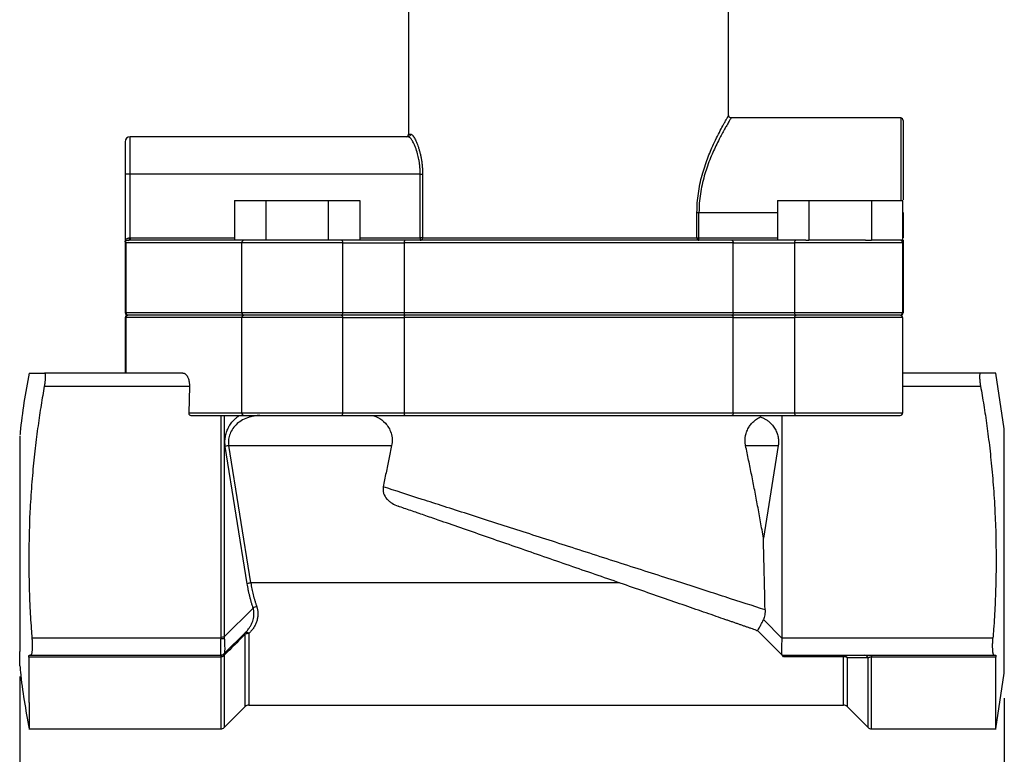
# Model space of a CAD drawing. Header units: inches. Extents: x 0.5 to 21.5, y 0.5 to 16.5.
# Tile 4 of 10: x 11.8 to 15.7, y 4.6 to 7.5. Entities that reach past the tile are written whole.
import ezdxf

# ---------------------------------------------------------------- set-up
doc = ezdxf.new("R2010")
doc.units = ezdxf.units.IN
doc.header["$LTSCALE"] = 2
doc.header["$MEASUREMENT"] = 0
doc.linetypes.add('SLD-Solid', pattern=[0])
doc.layers.add('DIMENSIONS', color=140, linetype='SLD-Solid', lineweight=25)
doc.styles.add('SLDTEXTSTYLE0', font='TXT', dxfattribs={"width": 0.7})
doc.dimstyles.new('SLDDIMSTYLE1', dxfattribs={"dimtxt": 0.169922, "dimasz": 0.26, "dimexe": 0, "dimexo": 0.0625, "dimgap": 0.04248, "dimtad": 0, "dimtih": 1, "dimtoh": 1, "dimrnd": 1e-09, "dimzin": 12, "dimdsep": 46, "dimtxsty": 'SLDTEXTSTYLE0', "dimsah": 1, "dimcen": 0.09, "dimadec": 0, "dimazin": 3, "dimtfac": 1, "dimtofl": 0, "dimtmove": 0, "dimatfit": 3, "dimfxl": 0, "dimfrac": 2, "dimtolj": 1, "dimtzin": 12, "dimarcsym": 0})

# ---------------------------------------------------------------- blocks, each defined once
blk = doc.blocks.new('_D_5')
at = {"layer": 'DIMENSIONS'}
for p, q in [((11.7616, 4.9115), (11.7616, 3.4648)), ((15.7051, 4.8253), (15.7051, 3.4648)), ((11.7616, 3.7148), (13.3193, 3.7148)), ((13.5496, 3.7148), (13.4925, 3.7148)), ((13.4925, 3.7148), (13.4925, 3.4447)), ((14.1959, 3.7148), (14.2529, 3.7148)), ((14.2529, 3.7148), (14.2529, 3.4447)), ((15.7051, 3.7148), (14.4261, 3.7148)), ((13.4925, 3.4447), (13.5496, 3.4447)), ((14.2529, 3.4447), (14.1959, 3.4447))]:
    blk.add_line(p, q, dxfattribs=at)
for points in [[(11.7616, 3.7148), (12.0216, 3.6748), (12.0216, 3.7548)], [(15.7051, 3.7148), (15.4451, 3.7548), (15.4451, 3.6748)]]:
    blk.add_solid(points, dxfattribs=at)
at = {"layer": 'DIMENSIONS', "char_height": 0.16667, "attachment_point": 1, "style": 'SLDTEXTSTYLE0'}
for s, insert in [('3.94', (13.6202, 3.9676)), ('100.2', (13.5496, 3.6595))]:
    blk.add_mtext(s, dxfattribs=dict(at, insert=insert))

msp = doc.modelspace()

# ---------------------------------------------------------------- linework, layer by layer
for p, q in [((13.3191, 7.6022), (13.3191, 7.0842)), ((14.6011, 7.1592), (14.6011, 7.6022)), ((15.2901, 7.1492), (14.6111, 7.1492)), ((15.2901, 7.1492), (15.2901, 6.8192)), ((12.2041, 6.9242), (12.2041, 7.0742)), ((13.3178, 7.0742), (12.2041, 7.0742)), ((13.3191, 7.0842), (13.3277, 7.0842)), ((12.1841, 6.9242), (12.1841, 6.6668)), ((12.2041, 6.9242), (12.1841, 6.9242)), ((13.366, 6.9242), (12.2041, 6.9242)), ((12.2041, 6.6692), (12.2041, 6.9242)), ((13.366, 6.6692), (13.366, 6.9242)), ((13.366, 6.9242), (13.3751, 6.9242)), ((13.3751, 6.9242), (13.3751, 6.6692)), ((12.6215, 6.8192), (12.6215, 6.6592)), ((12.6215, 6.8192), (12.7471, 6.8192)), ((12.7471, 6.8192), (12.7471, 6.6592)), ((12.7471, 6.8192), (12.9982, 6.8192)), ((12.9982, 6.6592), (12.9982, 6.8192)), ((12.9982, 6.8192), (13.1238, 6.8192)), ((13.1238, 6.8192), (13.1238, 6.6592)), ((14.7965, 6.8192), (14.7965, 6.6592)), ((14.7965, 6.8192), (14.9221, 6.8192)), ((14.9221, 6.8192), (14.9221, 6.6592)), ((14.9221, 6.8192), (15.1732, 6.8192)), ((15.1732, 6.8192), (15.1732, 6.6592)), ((15.1732, 6.8192), (15.2988, 6.8192)), ((15.2988, 6.6592), (15.2988, 6.8192)), ((14.4741, 6.6692), (14.4741, 6.7702)), ((14.4741, 6.7702), (14.4821, 6.7702)), ((14.4821, 6.6692), (14.4821, 6.7702)), ((14.4821, 6.7702), (14.7965, 6.7702)), ((15.3001, 6.7702), (15.2988, 6.7702)), ((15.3001, 6.7702), (15.3001, 6.6691)), ((12.1844, 6.6655), (12.184, 6.6654)), ((12.2017, 6.6692), (12.2041, 6.6692)), ((12.2041, 6.6692), (12.2041, 6.6592)), ((12.2041, 6.6692), (12.6215, 6.6692)), ((13.1238, 6.6692), (13.366, 6.6692)), ((13.366, 6.6692), (13.366, 6.6592)), ((13.3751, 6.6692), (13.366, 6.6692)), ((13.3751, 6.6692), (14.4741, 6.6692)), ((14.4741, 6.6692), (14.4821, 6.6692)), ((14.4821, 6.6592), (14.4821, 6.6692)), ((14.4821, 6.6692), (14.7965, 6.6692)), ((15.2988, 6.6691), (15.3001, 6.6691)), ((12.1841, 6.6556), (12.1841, 6.3692)), ((12.6512, 6.6492), (12.1864, 6.6492)), ((12.1864, 6.6492), (12.1864, 6.3692)), ((12.197, 6.659), (12.2007, 6.6594)), ((12.66, 6.6592), (12.2005, 6.6592)), ((12.6512, 6.3692), (12.6512, 6.6492)), ((13.056, 6.6492), (12.6512, 6.6492)), ((12.7471, 6.6592), (12.735, 6.6592)), ((12.7712, 6.6592), (12.7471, 6.6592)), ((12.9982, 6.6592), (12.9741, 6.6592)), ((13.0103, 6.6592), (12.9982, 6.6592)), ((13.056, 6.3692), (13.056, 6.6492)), ((13.056, 6.6492), (13.3012, 6.6492)), ((13.3012, 6.6492), (13.3012, 6.3692)), ((14.6191, 6.6492), (13.3012, 6.6492)), ((14.6191, 6.3692), (14.6191, 6.6492)), ((14.6191, 6.6492), (14.8643, 6.6492)), ((15.2976, 6.6492), (14.8643, 6.6492)), ((14.8643, 6.6492), (14.8643, 6.3692)), ((14.91, 6.6592), (14.9221, 6.6592)), ((14.9462, 6.6592), (14.9221, 6.6592)), ((15.1491, 6.6592), (15.1732, 6.6592)), ((15.1853, 6.6592), (15.1732, 6.6592)), ((15.2988, 6.6592), (15.2867, 6.6592)), ((15.2951, 6.6586), (15.2939, 6.657)), ((15.2976, 6.6492), (15.2976, 6.3692)), ((15.2976, 6.6492), (15.2989, 6.6492)), ((15.2989, 6.6492), (15.2989, 6.3692)), ((15.3001, 6.6492), (15.2989, 6.6492)), ((15.3001, 6.6592), (15.3001, 6.654)), ((15.3001, 6.6492), (15.3001, 6.3692)), ((12.1841, 6.3692), (12.1864, 6.3692)), ((12.1841, 6.3492), (12.1841, 6.1272)), ((12.1864, 6.3492), (12.1841, 6.3492)), ((12.6512, 6.3692), (12.1864, 6.3692)), ((12.6512, 6.3492), (12.1864, 6.3492)), ((12.1864, 6.3492), (12.1864, 6.1272)), ((12.1953, 6.3592), (12.1941, 6.3592)), ((12.66, 6.3592), (12.1953, 6.3592)), ((13.056, 6.3692), (12.6512, 6.3692)), ((12.6512, 5.9672), (12.6512, 6.3492)), ((13.056, 6.3492), (12.6512, 6.3492)), ((13.0486, 6.3592), (12.66, 6.3592)), ((13.3061, 6.3592), (13.0486, 6.3592)), ((13.3012, 6.3692), (13.056, 6.3692)), ((13.056, 5.9672), (13.056, 6.3492)), ((13.056, 6.3492), (13.3012, 6.3492)), ((14.6191, 6.3692), (13.3012, 6.3692)), ((14.6191, 6.3492), (13.3012, 6.3492)), ((13.3012, 6.3492), (13.3012, 5.9672)), ((14.6142, 6.3592), (13.3061, 6.3592)), ((14.8716, 6.3592), (14.6142, 6.3592)), ((14.8643, 6.3692), (14.6191, 6.3692)), ((14.6191, 5.9672), (14.6191, 6.3492)), ((14.6191, 6.3492), (14.8643, 6.3492)), ((15.2976, 6.3692), (14.8643, 6.3692)), ((14.8643, 6.3492), (14.8643, 5.9672)), ((15.2976, 6.3492), (14.8643, 6.3492)), ((15.2876, 6.3592), (14.8716, 6.3592)), ((15.2989, 6.3692), (15.2976, 6.3692)), ((15.2976, 6.3492), (15.2976, 5.9672)), ((15.3001, 6.3692), (15.2989, 6.3692)), ((12.4152, 6.1272), (11.8604, 6.1272)), ((15.6098, 6.1272), (15.2976, 6.1272)), ((15.7048, 5.9032), (15.6711, 6.1272)), ((11.8603, 6.0747), (12.4414, 6.0747)), ((12.4414, 6.0747), (12.4385, 5.9672)), ((12.4414, 6.0772), (12.4414, 6.0747)), ((15.2976, 6.0747), (15.61, 6.0747)), ((12.6512, 5.9672), (12.4385, 5.9672)), ((12.4495, 5.9572), (12.66, 5.9572)), ((12.5668, 5.9572), (12.5668, 5.0699)), ((12.581, 5.9572), (12.581, 5.0702)), ((13.056, 5.9672), (12.6512, 5.9672)), ((13.3012, 5.9672), (13.056, 5.9672)), ((14.6191, 5.9672), (13.3012, 5.9672)), ((14.8643, 5.9672), (14.6191, 5.9672)), ((14.7291, 5.9516), (14.729, 5.9572)), ((14.8151, 5.0646), (14.8151, 5.9572)), ((15.2976, 5.9672), (14.8643, 5.9672)), ((12.687, 5.2864), (12.5992, 5.8366)), ((12.5992, 5.8366), (13.2513, 5.8366)), ((14.6689, 5.8366), (14.7996, 5.8366)), ((14.7996, 5.8366), (14.7404, 5.4661)), ((12.6729, 5.283), (12.5851, 5.8331)), ((14.1644, 5.2864), (12.687, 5.2864)), ((12.6967, 5.1858), (12.581, 5.0702)), ((14.8151, 5.0643), (14.7401, 5.1394)), ((12.581, 5.0031), (12.6661, 5.0882)), ((14.8151, 4.9972), (14.7173, 5.0951)), ((12.5667, 5.0646), (11.8106, 5.0646)), ((12.6651, 4.7914), (12.6651, 5.0806)), ((12.6792, 5.0837), (12.6792, 4.7972)), ((15.6596, 5.0646), (14.8151, 5.0646)), ((12.5668, 4.9891), (11.7985, 4.9891)), ((11.8055, 4.9972), (12.5667, 4.9972)), ((12.5668, 4.9972), (12.5668, 4.9891)), ((12.5668, 4.9891), (12.5668, 4.7014)), ((12.581, 4.9973), (12.581, 4.7073)), ((14.8151, 4.9972), (15.6648, 4.9972)), ((14.8214, 4.9909), (14.8166, 4.9958)), ((15.061, 4.9909), (14.8214, 4.9909)), ((15.061, 4.9972), (15.061, 4.9909)), ((15.061, 4.7972), (15.061, 4.9909)), ((15.0752, 4.9869), (15.0752, 4.7914)), ((15.1593, 4.7073), (15.1593, 4.9858)), ((15.1734, 4.9972), (15.1734, 4.9891)), ((15.6718, 4.9891), (15.1734, 4.9891)), ((15.1734, 4.7014), (15.1734, 4.9891)), ((15.6709, 4.7015), (15.705, 4.9254)), ((12.581, 4.7073), (12.6651, 4.7914)), ((12.6792, 4.7972), (15.061, 4.7972)), ((15.0752, 4.7914), (15.1593, 4.7073)), ((11.7984, 4.7014), (12.5668, 4.7014)), ((15.1734, 4.7014), (15.6719, 4.7014))]:
    msp.add_line(p, q)
at = {"flags": 128}
for points in [[(13.3061, 6.6592), (13.3051, 6.659), (13.3042, 6.6585), (13.3034, 6.6575), (13.3026, 6.6563), (13.302, 6.6548), (13.3015, 6.653), (13.3013, 6.6512), (13.3012, 6.6492)], [(14.6142, 6.6592), (14.6151, 6.659), (14.6161, 6.6585), (14.6169, 6.6575), (14.6177, 6.6563), (14.6183, 6.6548), (14.6187, 6.653), (14.619, 6.6512), (14.6191, 6.6492)], [(13.3012, 6.3692), (13.3013, 6.3673), (13.3015, 6.3654), (13.302, 6.3637), (13.3026, 6.3621), (13.3034, 6.3609), (13.3042, 6.36), (13.3051, 6.3594), (13.3061, 6.3592)], [(13.3061, 6.3592), (13.3051, 6.359), (13.3042, 6.3585), (13.3034, 6.3575), (13.3026, 6.3563), (13.302, 6.3548), (13.3015, 6.353), (13.3013, 6.3512), (13.3012, 6.3492)], [(14.6191, 6.3692), (14.619, 6.3673), (14.6187, 6.3654), (14.6183, 6.3637), (14.6177, 6.3621), (14.6169, 6.3609), (14.6161, 6.36), (14.6151, 6.3594), (14.6142, 6.3592)], [(14.6142, 6.3592), (14.6151, 6.359), (14.6161, 6.3585), (14.6169, 6.3575), (14.6177, 6.3563), (14.6183, 6.3548), (14.6187, 6.353), (14.619, 6.3512), (14.6191, 6.3492)], [(13.3012, 5.9672), (13.3013, 5.9653), (13.3015, 5.9634), (13.302, 5.9617), (13.3026, 5.9601), (13.3034, 5.9589), (13.3042, 5.958), (13.3051, 5.9574), (13.3061, 5.9572)], [(14.6191, 5.9672), (14.619, 5.9653), (14.6187, 5.9634), (14.6183, 5.9617), (14.6177, 5.9601), (14.6169, 5.9589), (14.6161, 5.958), (14.6151, 5.9574), (14.6142, 5.9572)], [(12.6661, 5.0882), (12.6671, 5.0889), (12.6684, 5.0893), (12.67, 5.0893), (12.6717, 5.089), (12.6737, 5.0884), (12.6758, 5.0875), (12.678, 5.0862), (12.6803, 5.0847)]]:
    msp.add_lwpolyline(points, dxfattribs=at)
for centre, radius, start, end in [((15.2901, 7.1392), 0.01, 0, 90), ((12.2041, 7.0542), 0.02, 90, 180), ((13.3091, 7.0842), 0.01, 270, 0), ((13.3177, 7.0842), 0.00993, 270.3875, 0.3823), ((12.1799, 6.6668), 0.0219, 339.9044, 6.451), ((12.6606, 6.6498), 0.00948, 93.6716, 183.2522), ((13.0471, 6.6504), 0.00898, 352.6095, 79.8976), ((14.8732, 6.6504), 0.00898, 100.1028, 187.3904), ((15.2876, 6.6492), 0.01, 360, 90), ((12.1941, 6.3692), 0.01, 180, 270), ((12.1941, 6.3492), 0.01, 90, 180), ((12.1959, 6.3687), 0.00948, 176.7478, 266.3284), ((12.1959, 6.3498), 0.00948, 93.6716, 183.2522), ((12.6606, 6.3687), 0.00948, 176.7478, 266.3284), ((12.6606, 6.3498), 0.00948, 93.6716, 183.2522), ((13.0471, 6.3681), 0.00898, 280.1024, 7.3905), ((13.0471, 6.3504), 0.00898, 352.6095, 79.8976), ((14.8732, 6.3681), 0.00898, 172.6095, 259.8976), ((14.8732, 6.3504), 0.00898, 100.1024, 187.3905), ((15.2876, 6.3692), 0.01, 270, 0), ((15.2876, 6.3492), 0.01, 0, 90), ((15.2901, 6.3692), 0.01, 270, 0), ((12.6606, 5.9667), 0.00948, 176.7478, 266.3284), ((13.0471, 5.9661), 0.00898, 280.1024, 7.3905), ((14.8732, 5.9661), 0.00898, 172.6095, 259.8976), ((15.2876, 5.9672), 0.01, 270, 0), ((12.61, 5.7607), 0.0766, 98.1027, 108.9954), ((12.6978, 5.2106), 0.0766, 98.1027, 108.9954), ((12.7239, 5.1449), 0.0492, 105.4639, 123.6453), ((12.5852, 5.3488), 0.2849, 266.2786, 269.2073), ((12.5677, 5.3624), 0.2926, 269.8312, 272.6015), ((12.6786, 5.0531), 0.0307, 88.8486, 116.1573), ((12.5667, 5.0172), 0.0199, 270.0105, 316.8529), ((12.5668, 5.0172), 0.02, 270, 315), ((12.5858, 5.0002), 0.00561, 148.8169, 211.1831), ((15.0615, 4.9656), 0.0253, 57.2447, 91.0369), ((15.144, 4.9814), 0.0159, 16.1825, 85.9138), ((12.6792, 4.7772), 0.02, 90, 135), ((15.061, 4.7772), 0.02, 45, 90), ((12.5668, 4.7214), 0.02, 270, 315), ((15.1734, 4.7214), 0.02, 225, 270)]:
    msp.add_arc(centre, radius, start, end)
for points, knots in [([(14.4741, 6.7702), (14.4744, 6.7831), (14.4749, 6.809), (14.4793, 6.8472), (14.4859, 6.8845), (14.4975, 6.9322), (14.5159, 6.9876), (14.5378, 7.039), (14.5565, 7.0777), (14.5712, 7.106), (14.5827, 7.1272), (14.5911, 7.142), (14.5969, 7.1519), (14.6001, 7.1575), (14.6015, 7.1599), (14.6011, 7.1592), (14.6011, 7.1592)], [0, 0, 0, 0, 0.062086, 0.124799, 0.186746, 0.25011, 0.375041, 0.49992, 0.583489, 0.666883, 0.749306, 0.812286, 0.874517, 0.936841, 0.998855, 1, 1, 1, 1]), ([(14.6111, 7.1492), (14.6111, 7.1492), (14.6115, 7.1498), (14.6101, 7.1476), (14.6072, 7.1428), (14.6031, 7.136), (14.5987, 7.1285), (14.5926, 7.1182), (14.5843, 7.1038), (14.5742, 7.0855), (14.5625, 7.0634), (14.5504, 7.0391), (14.5376, 7.0113), (14.5251, 6.9814), (14.5135, 6.9501), (14.5029, 6.9164), (14.4942, 6.8821), (14.4874, 6.8454), (14.483, 6.8082), (14.4824, 6.7828), (14.4821, 6.7702)], [0, 0, 0, 0, 0.001144, 0.062861, 0.125445, 0.165994, 0.207714, 0.250651, 0.310165, 0.374803, 0.430972, 0.500031, 0.562336, 0.624975, 0.692028, 0.750021, 0.814952, 0.87528, 0.938408, 1, 1, 1, 1]), ([(14.6111, 7.1492), (14.6099, 7.1494), (14.6079, 7.1496), (14.6056, 7.1508), (14.604, 7.1521), (14.6027, 7.1537), (14.6015, 7.156), (14.6013, 7.158), (14.6011, 7.1592)], [0, 0, 0, 0, 0.239457, 0.368361, 0.5, 0.631639, 0.760543, 1, 1, 1, 1]), ([(15.3001, 7.1392), (15.3001, 7.1378), (15.3001, 7.1351), (15.3001, 7.1132), (15.3001, 7.0791), (15.3001, 7.0328), (15.3001, 6.9766), (15.3001, 6.9123), (15.3001, 6.8593), (15.3001, 6.8281), (15.3001, 6.8211)], [0, 0, 0, 0, 0.137102, 0.274203, 0.411305, 0.548407, 0.685508, 0.82261, 0.959712, 1, 1, 1, 1]), ([(13.366, 6.9242), (13.3659, 6.9266), (13.3659, 6.9315), (13.3656, 6.9387), (13.3652, 6.9461), (13.3646, 6.9534), (13.3638, 6.9608), (13.3629, 6.9681), (13.3618, 6.9754), (13.3594, 6.9886), (13.3547, 7.0083), (13.3489, 7.0262), (13.3433, 7.0399), (13.3391, 7.049), (13.3347, 7.0571), (13.3307, 7.0634), (13.327, 7.0683), (13.3235, 7.0718), (13.3204, 7.0739), (13.3187, 7.0741), (13.3178, 7.0742)], [0, 0, 0, 0, 0.029918, 0.060191, 0.090836, 0.121868, 0.153302, 0.185153, 0.217435, 0.250161, 0.363278, 0.499762, 0.54535, 0.62488, 0.694323, 0.749482, 0.817343, 0.881699, 0.942576, 1, 1, 1, 1]), ([(13.3277, 7.0842), (13.3281, 7.0842), (13.329, 7.0841), (13.3304, 7.0835), (13.332, 7.0825), (13.3336, 7.0812), (13.3352, 7.0795), (13.337, 7.0773), (13.3388, 7.0748), (13.3413, 7.071), (13.3446, 7.0654), (13.3486, 7.0574), (13.3526, 7.0481), (13.3565, 7.0377), (13.3603, 7.0261), (13.3639, 7.0136), (13.3671, 7.0002), (13.3699, 6.986), (13.3722, 6.9711), (13.3738, 6.9557), (13.3749, 6.9401), (13.375, 6.9295), (13.3751, 6.9242)], [0, 0, 0, 0, 0.031308, 0.062468, 0.093554, 0.124641, 0.155806, 0.187124, 0.218668, 0.25051, 0.312706, 0.375066, 0.43763, 0.500121, 0.562848, 0.625254, 0.687836, 0.749958, 0.813277, 0.875591, 0.937596, 1, 1, 1, 1]), ([(12.1841, 7.0542), (12.1841, 7.0542), (12.1841, 7.0541), (12.1841, 7.0535), (12.1841, 7.0526), (12.1841, 7.0513), (12.1841, 7.0496), (12.1841, 7.0476), (12.1841, 7.0444), (12.1841, 7.0398), (12.1841, 7.0331), (12.1841, 7.0253), (12.1841, 7.0163), (12.1841, 7.0064), (12.1841, 6.9922), (12.1841, 6.973), (12.1841, 6.9527), (12.1841, 6.938), (12.1841, 6.9299), (12.1841, 6.9258), (12.1841, 6.9242)], [0, 0, 0, 0, 0.034297, 0.068595, 0.102892, 0.137189, 0.171487, 0.205784, 0.240081, 0.305071, 0.370064, 0.435124, 0.500166, 0.565491, 0.630154, 0.760076, 0.879937, 0.939684, 0.977068, 1, 1, 1, 1]), ([(12.1841, 6.6668), (12.1841, 6.6665), (12.1842, 6.666), (12.1844, 6.6655), (12.1846, 6.6653)], [0, 0, 0, 0, 0.536741, 1, 1, 1, 1]), ([(12.1846, 6.6653), (12.1847, 6.6652), (12.1849, 6.6649), (12.186, 6.6642), (12.1881, 6.6646), (12.1915, 6.6662), (12.1945, 6.6676), (12.1981, 6.6689), (12.2006, 6.6691), (12.2017, 6.6692)], [0, 0, 0, 0, 0.067304, 0.122286, 0.412559, 0.516047, 0.705664, 0.865153, 1, 1, 1, 1]), ([(13.366, 6.6592), (13.3664, 6.6592), (13.3673, 6.6593), (13.3684, 6.6596), (13.3702, 6.6602), (13.3726, 6.6619), (13.3743, 6.6648), (13.375, 6.6674), (13.3751, 6.6686), (13.3751, 6.6692)], [0, 0, 0, 0, 0.099123, 0.179391, 0.240801, 0.50009, 0.75938, 0.884879, 1, 1, 1, 1]), ([(14.4741, 6.6692), (14.4741, 6.6686), (14.4742, 6.6674), (14.4746, 6.6656), (14.4753, 6.6638), (14.4763, 6.6622), (14.4777, 6.6608), (14.479, 6.66), (14.4805, 6.6593), (14.4815, 6.6593), (14.4821, 6.6592)], [0, 0, 0, 0, 0.114045, 0.230258, 0.357282, 0.500013, 0.619444, 0.760007, 0.859242, 1, 1, 1, 1]), ([(12.1841, 6.6644), (12.1841, 6.6632), (12.1841, 6.66), (12.1841, 6.6581), (12.1841, 6.6568)], [0, 0, 0, 0, 0.370606, 1, 1, 1, 1]), ([(12.1958, 6.6588), (12.195, 6.6587), (12.1934, 6.6584), (12.1905, 6.6578), (12.1872, 6.6571), (12.1852, 6.6569), (12.1841, 6.6568)], [0, 0, 0, 0, 0.168247, 0.350358, 0.678794, 1, 1, 1, 1]), ([(12.1841, 6.6568), (12.1841, 6.6566), (12.1841, 6.6563), (12.1841, 6.6558), (12.1841, 6.6556)], [0, 0, 0, 0, 0.521669, 1, 1, 1, 1]), ([(12.1864, 6.6492), (12.186, 6.6499), (12.1852, 6.6512), (12.1845, 6.653), (12.1842, 6.6544), (12.1841, 6.6552), (12.1841, 6.6556)], [0, 0, 0, 0, 0.318038, 0.59065, 0.817919, 1, 1, 1, 1]), ([(12.2005, 6.6592), (12.1997, 6.6592), (12.1981, 6.6591), (12.1966, 6.6589), (12.1958, 6.6588)], [0, 0, 0, 0, 0.480731, 1, 1, 1, 1]), ([(13.3061, 6.6592), (13.3034, 6.6592), (13.2979, 6.6592), (13.2894, 6.6592), (13.2808, 6.6592), (13.272, 6.6592), (13.2631, 6.6592), (13.2541, 6.6592), (13.245, 6.6592), (13.2357, 6.6592), (13.2265, 6.6592), (13.2171, 6.6592), (13.2078, 6.6592), (13.1984, 6.6592), (13.189, 6.6592), (13.1797, 6.6592), (13.1667, 6.6592), (13.1501, 6.6592), (13.1351, 6.6592), (13.1222, 6.6592), (13.1128, 6.6592), (13.1025, 6.6592), (13.0924, 6.6592), (13.0814, 6.6592), (13.0698, 6.6592), (13.0588, 6.6592), (13.052, 6.6592), (13.0486, 6.6592)], [0, 0, 0, 0, 0.033335, 0.06667, 0.100006, 0.133341, 0.166676, 0.200011, 0.233347, 0.266682, 0.300017, 0.333352, 0.366688, 0.400023, 0.433358, 0.466693, 0.500029, 0.573473, 0.646911, 0.667616, 0.720247, 0.756464, 0.792085, 0.844065, 0.896044, 0.948023, 1, 1, 1, 1]), ([(13.9601, 6.6592), (13.8461, 6.6592), (13.7322, 6.6592), (13.5117, 6.6592), (13.4053, 6.6592), (13.3061, 6.6592)], [0, 0, 0, 0, 0.5, 0.5, 1, 1, 1, 1]), ([(14.6142, 6.6592), (14.515, 6.6592), (14.4085, 6.6592), (14.1881, 6.6592), (14.0741, 6.6592), (13.9601, 6.6592)], [0, 0, 0, 0, 0.5, 0.5, 1, 1, 1, 1]), ([(14.8716, 6.6592), (14.8695, 6.6592), (14.8652, 6.6592), (14.8583, 6.6592), (14.8512, 6.6592), (14.8439, 6.6592), (14.8363, 6.6592), (14.8284, 6.6592), (14.8204, 6.6592), (14.8121, 6.6592), (14.8036, 6.6592), (14.795, 6.6592), (14.7862, 6.6592), (14.7773, 6.6592), (14.7682, 6.6592), (14.7591, 6.6592), (14.747, 6.6592), (14.7319, 6.6592), (14.7138, 6.6592), (14.6958, 6.6592), (14.6782, 6.6592), (14.6637, 6.6592), (14.6528, 6.6592), (14.6421, 6.6592), (14.6292, 6.6592), (14.6192, 6.6592), (14.6142, 6.6592)], [0, 0, 0, 0, 0.033335, 0.066671, 0.100006, 0.133342, 0.166677, 0.200013, 0.233348, 0.266683, 0.300019, 0.333354, 0.36669, 0.400025, 0.43336, 0.466696, 0.500031, 0.564345, 0.628651, 0.692947, 0.757204, 0.818115, 0.851189, 0.878626, 0.939318, 1, 1, 1, 1]), ([(15.2867, 6.6592), (15.2837, 6.6592), (15.2729, 6.6592), (15.238, 6.6592), (15.2139, 6.6592), (15.1853, 6.6592)], [0, 0, 0, 0, 0.5, 0.5, 1, 1, 1, 1]), ([(15.2951, 6.6586), (15.2951, 6.6586), (15.2951, 6.6586), (15.2951, 6.6586), (15.2952, 6.6586), (15.2952, 6.6585), (15.2953, 6.6585), (15.2954, 6.6584), (15.2957, 6.6582), (15.2961, 6.6579), (15.2964, 6.6576), (15.2966, 6.6573), (15.2968, 6.6571), (15.297, 6.6569), (15.2972, 6.6566), (15.2975, 6.6563), (15.2978, 6.6558), (15.298, 6.6555), (15.2981, 6.6554)], [0, 0, 0, 0, 0.001953, 0.003906, 0.007812, 0.015625, 0.03125, 0.0625, 0.125, 0.25, 0.375, 0.4375, 0.5, 0.5625, 0.625, 0.75, 0.875, 1, 1, 1, 1]), ([(15.2951, 6.6586), (15.2956, 6.6584), (15.2966, 6.6581), (15.298, 6.6573), (15.2992, 6.6563), (15.3, 6.6552), (15.3001, 6.6544), (15.3001, 6.654)], [0, 0, 0, 0, 0.162061, 0.349873, 0.568414, 0.782459, 1, 1, 1, 1]), ([(15.2981, 6.6554), (15.2985, 6.6541), (15.2986, 6.6532), (15.2988, 6.6511), (15.2989, 6.6502), (15.2989, 6.6492)], [0, 0, 0, 0, 0.5, 0.5, 1, 1, 1, 1]), ([(15.3001, 6.654), (15.3001, 6.6532), (15.3001, 6.6517), (15.3001, 6.6501), (15.3001, 6.6492)], [0, 0, 0, 0, 0.481281, 1, 1, 1, 1]), ([(15.2901, 6.3592), (15.2924, 6.3592), (15.2947, 6.3603), (15.2979, 6.364), (15.2989, 6.3666), (15.2989, 6.3692)], [0, 0, 0, 0, 0.5, 0.5, 1, 1, 1, 1]), ([(11.7992, 6.1272), (11.785, 6.0485), (11.7702, 5.9659), (11.7628, 5.8823), (11.7625, 5.8783)], [0, 0, 0, 0, 0.952308, 1, 1, 1, 1]), ([(11.7992, 6.1272), (11.7992, 6.1272), (11.7969, 6.1272), (11.8049, 6.1272), (11.8233, 6.1272), (11.848, 6.1272), (11.8604, 6.1272)], [0, 0, 0, 0, 0.000023, 0.333546, 0.666491, 1, 1, 1, 1]), ([(11.8604, 6.1272), (11.8607, 6.1272), (11.8612, 6.1271), (11.8619, 6.1265), (11.8625, 6.1255), (11.863, 6.1241), (11.8634, 6.1224), (11.8637, 6.1203), (11.864, 6.118), (11.8641, 6.1154), (11.8642, 6.1118), (11.8641, 6.1069), (11.8637, 6.1004), (11.863, 6.0931), (11.862, 6.0853), (11.8612, 6.0799), (11.8607, 6.0772)], [0, 0, 0, 0, 0.058947, 0.117017, 0.174227, 0.230597, 0.286144, 0.340889, 0.394853, 0.448058, 0.500526, 0.595726, 0.693149, 0.792924, 0.89517, 1, 1, 1, 1]), ([(12.4152, 6.1272), (12.4159, 6.1272), (12.4172, 6.1271), (12.4192, 6.1267), (12.4211, 6.126), (12.423, 6.125), (12.4259, 6.1231), (12.4297, 6.1194), (12.4338, 6.1129), (12.4372, 6.105), (12.4394, 6.097), (12.4406, 6.0897), (12.4413, 6.0835), (12.4414, 6.0793), (12.4414, 6.0772)], [0, 0, 0, 0, 0.051104, 0.101748, 0.152161, 0.202576, 0.253225, 0.387478, 0.519336, 0.647548, 0.773252, 0.849446, 0.924523, 1, 1, 1, 1]), ([(15.6098, 6.1272), (15.6096, 6.1272), (15.6091, 6.1271), (15.6085, 6.1266), (15.6079, 6.1258), (15.6074, 6.1247), (15.6068, 6.1226), (15.6063, 6.1189), (15.606, 6.1128), (15.6062, 6.1054), (15.6068, 6.0978), (15.6075, 6.0905), (15.6084, 6.0839), (15.6092, 6.0795), (15.6095, 6.0772)], [0, 0, 0, 0, 0.052241, 0.103855, 0.15519, 0.206595, 0.258421, 0.379431, 0.500059, 0.621039, 0.742396, 0.828265, 0.91359, 1, 1, 1, 1]), ([(15.6711, 6.1272), (15.6711, 6.1272), (15.6734, 6.1272), (15.6653, 6.1272), (15.647, 6.1272), (15.6222, 6.1272), (15.6098, 6.1272)], [0, 0, 0, 0, 0.000023, 0.333532, 0.666477, 1, 1, 1, 1]), ([(11.8603, 6.0747), (11.8581, 6.0623), (11.8536, 6.0371), (11.8472, 5.9983), (11.841, 5.9578), (11.8349, 5.9155), (11.829, 5.8714), (11.8235, 5.8256), (11.8183, 5.7781), (11.8136, 5.7288), (11.8094, 5.6777), (11.8057, 5.6248), (11.7996, 5.5173), (11.7966, 5.3751), (11.8006, 5.2189), (11.8062, 5.122), (11.8096, 5.0772), (11.8106, 5.0646)], [0, 0, 0, 0, 0.037079, 0.075836, 0.116275, 0.158396, 0.202202, 0.247694, 0.294872, 0.343735, 0.394285, 0.446518, 0.500433, 0.712898, 0.867013, 0.962693, 1, 1, 1, 1]), ([(15.61, 6.0747), (15.6122, 6.0623), (15.6166, 6.0371), (15.623, 5.9984), (15.6293, 5.9579), (15.6354, 5.9157), (15.6412, 5.8717), (15.6467, 5.826), (15.6519, 5.7785), (15.6566, 5.7293), (15.6608, 5.6783), (15.6645, 5.6256), (15.6706, 5.5178), (15.6737, 5.3751), (15.6696, 5.2185), (15.664, 5.1216), (15.6606, 5.077), (15.6596, 5.0646)], [0, 0, 0, 0, 0.037037, 0.075746, 0.11613, 0.158189, 0.201927, 0.247343, 0.294439, 0.343214, 0.393667, 0.445798, 0.499604, 0.713022, 0.867593, 0.963231, 1, 1, 1, 1]), ([(12.4385, 5.9672), (12.4385, 5.9666), (12.4386, 5.9653), (12.4392, 5.9634), (12.4402, 5.9616), (12.4419, 5.9597), (12.445, 5.9577), (12.4479, 5.9574), (12.4495, 5.9572)], [0, 0, 0, 0, 0.115126, 0.233055, 0.354911, 0.481718, 0.705557, 1, 1, 1, 1]), ([(12.5851, 5.8331), (12.5848, 5.835), (12.5842, 5.8388), (12.5838, 5.8445), (12.5835, 5.8503), (12.5836, 5.8561), (12.584, 5.8619), (12.585, 5.8718), (12.588, 5.886), (12.5945, 5.9034), (12.6034, 5.9197), (12.6132, 5.9326), (12.6229, 5.9427), (12.6318, 5.9506), (12.6381, 5.955), (12.6414, 5.9572)], [0, 0, 0, 0, 0.037088, 0.073828, 0.110389, 0.146942, 0.183657, 0.220704, 0.337886, 0.459802, 0.587506, 0.722481, 0.812292, 0.90457, 1, 1, 1, 1]), ([(12.66, 5.9572), (12.6613, 5.9572), (12.6638, 5.9572), (12.6679, 5.9572), (12.6722, 5.9572), (12.6782, 5.9572), (12.6862, 5.9572), (12.6969, 5.9572), (12.7085, 5.9572), (12.7252, 5.9572), (12.7434, 5.9572), (12.7628, 5.9572), (12.7829, 5.9572), (12.8087, 5.9572), (12.8353, 5.9572), (12.8546, 5.9572), (12.8652, 5.9572), (12.8706, 5.9572), (12.8726, 5.9572)], [0, 0, 0, 0, 0.030667, 0.061332, 0.091998, 0.122663, 0.184012, 0.245352, 0.309167, 0.372694, 0.500039, 0.563853, 0.62738, 0.754725, 0.877305, 0.938506, 0.976608, 1, 1, 1, 1]), ([(12.7239, 5.9572), (12.7214, 5.9572), (12.7168, 5.9571), (12.7107, 5.9566), (12.7058, 5.9561), (12.7023, 5.9556), (12.6987, 5.955), (12.6964, 5.9546), (12.6948, 5.9543)], [0, 0, 0, 0, 0.257023, 0.468964, 0.63582, 0.75759, 0.834273, 1, 1, 1, 1]), ([(12.8726, 5.9572), (12.9056, 5.9572), (12.9385, 5.9572), (12.9988, 5.9572), (13.0262, 5.9572), (13.0486, 5.9572)], [0, 0, 0, 0, 0.5, 0.5, 1, 1, 1, 1]), ([(13.0486, 5.9572), (13.0506, 5.9572), (13.0545, 5.9572), (13.0607, 5.9572), (13.0671, 5.9572), (13.0737, 5.9572), (13.0806, 5.9572), (13.0876, 5.9572), (13.0948, 5.9572), (13.105, 5.9572), (13.1184, 5.9572), (13.1353, 5.9572), (13.1526, 5.9572), (13.1704, 5.9572), (13.1884, 5.9572), (13.2125, 5.9572), (13.2418, 5.9572), (13.27, 5.9572), (13.289, 5.9572), (13.2992, 5.9572), (13.3042, 5.9572), (13.3061, 5.9572)], [0, 0, 0, 0, 0.030361, 0.060721, 0.091082, 0.121442, 0.151803, 0.182164, 0.212524, 0.242885, 0.307179, 0.371464, 0.435814, 0.500125, 0.564647, 0.628706, 0.757242, 0.878547, 0.939061, 0.976882, 1, 1, 1, 1]), ([(13.1641, 5.9572), (13.1747, 5.9572), (13.1854, 5.9546), (13.2068, 5.9441), (13.217, 5.9366), (13.2311, 5.921), (13.2355, 5.9151), (13.2432, 5.902), (13.2465, 5.8947), (13.2514, 5.8791), (13.253, 5.8705), (13.2538, 5.8536), (13.2531, 5.8449), (13.2513, 5.8366)], [0, 0, 0, 0, 0.25, 0.25, 0.5, 0.5, 0.625, 0.625, 0.75, 0.75, 0.875, 0.875, 1, 1, 1, 1]), ([(13.3061, 5.9572), (13.4053, 5.9572), (13.5117, 5.9572), (13.7322, 5.9572), (13.8461, 5.9572), (13.9601, 5.9572)], [0, 0, 0, 0, 0.5, 0.5, 1, 1, 1, 1]), ([(13.9601, 5.9572), (14.0741, 5.9572), (14.1881, 5.9572), (14.4085, 5.9572), (14.515, 5.9572), (14.6142, 5.9572)], [0, 0, 0, 0, 0.5, 0.5, 1, 1, 1, 1]), ([(14.6142, 5.9572), (14.6167, 5.9572), (14.6216, 5.9572), (14.6293, 5.9572), (14.6371, 5.9572), (14.6451, 5.9572), (14.6531, 5.9572), (14.6613, 5.9572), (14.6696, 5.9572), (14.681, 5.9572), (14.6958, 5.9572), (14.7138, 5.9572), (14.7319, 5.9572), (14.7499, 5.9572), (14.7676, 5.9572), (14.7908, 5.9572), (14.8179, 5.9572), (14.8423, 5.9572), (14.858, 5.9572), (14.8662, 5.9572), (14.8701, 5.9572), (14.8716, 5.9572)], [0, 0, 0, 0, 0.0303606, 0.0607212, 0.0910818, 0.1214424, 0.151803, 0.1821636, 0.2125242, 0.2428848, 0.3071785, 0.3714641, 0.4358137, 0.5001246, 0.5646469, 0.6287063, 0.7572422, 0.8785469, 0.9390607, 0.9768816, 1, 1, 1, 1]), ([(14.8716, 5.9572), (14.894, 5.9572), (14.9214, 5.9572), (14.9818, 5.9572), (15.0147, 5.9572), (15.0476, 5.9572)], [0, 0, 0, 0, 0.5, 0.5, 1, 1, 1, 1]), ([(15.0476, 5.9572), (15.079, 5.9572), (15.1104, 5.9572), (15.1685, 5.9572), (15.1951, 5.9572), (15.2395, 5.9572), (15.2573, 5.9572), (15.2814, 5.9572), (15.2876, 5.9572), (15.2876, 5.9572)], [0, 0, 0, 0, 0.25, 0.25, 0.5, 0.5, 0.75, 0.75, 1, 1, 1, 1]), ([(12.6948, 5.9543), (12.6923, 5.9537), (12.6875, 5.9527), (12.6807, 5.9507), (12.6674, 5.9462), (12.6494, 5.9375), (12.6282, 5.9212), (12.612, 5.9019), (12.6029, 5.883), (12.599, 5.8681), (12.5977, 5.8575), (12.5976, 5.8469), (12.5987, 5.84), (12.5992, 5.8366)], [0, 0, 0, 0, 0.0520252, 0.0998799, 0.1435673, 0.3330012, 0.4894263, 0.6424595, 0.774632, 0.8322201, 0.8884066, 0.9440415, 1, 1, 1, 1]), ([(14.6689, 5.8366), (14.6686, 5.8382), (14.6679, 5.8415), (14.6673, 5.8465), (14.6668, 5.8515), (14.6667, 5.8565), (14.6668, 5.8616), (14.6671, 5.8666), (14.6677, 5.8716), (14.6694, 5.8812), (14.6737, 5.8954), (14.6822, 5.9116), (14.6926, 5.9255), (14.7028, 5.9354), (14.7123, 5.9426), (14.7206, 5.9477), (14.7262, 5.9503), (14.7291, 5.9516)], [0, 0, 0, 0, 0.031948, 0.063406, 0.09453, 0.12548, 0.156418, 0.187507, 0.218909, 0.250779, 0.371822, 0.500776, 0.622246, 0.750289, 0.832418, 0.915452, 1, 1, 1, 1]), ([(14.7291, 5.9516), (14.7309, 5.9509), (14.7346, 5.9496), (14.74, 5.9472), (14.7453, 5.9445), (14.7504, 5.9415), (14.7553, 5.9382), (14.7634, 5.9322), (14.774, 5.9224), (14.7855, 5.9071), (14.7941, 5.89), (14.7986, 5.8747), (14.8004, 5.8626), (14.8009, 5.8538), (14.8007, 5.8451), (14.8, 5.8394), (14.7996, 5.8366)], [0, 0, 0, 0, 0.048371, 0.095963, 0.14287, 0.189187, 0.235015, 0.280458, 0.419853, 0.550888, 0.673515, 0.789701, 0.842745, 0.894944, 0.947095, 1, 1, 1, 1]), ([(15.7051, 5.4141), (15.7051, 5.4355), (15.7051, 5.4783), (15.7051, 5.5414), (15.7051, 5.6023), (15.7051, 5.66), (15.7051, 5.7133), (15.7051, 5.7615), (15.7051, 5.8037), (15.7051, 5.8393), (15.7051, 5.8674), (15.7051, 5.8882), (15.7051, 5.8998), (15.7051, 5.9047), (15.7051, 5.9033), (15.7051, 5.9033)], [0, 0, 0, 0, 0.083055, 0.166366, 0.249758, 0.333085, 0.416396, 0.499517, 0.583001, 0.666352, 0.749379, 0.832835, 0.916248, 0.999419, 1, 1, 1, 1]), ([(11.7616, 5.8739), (11.7616, 5.8738), (11.7616, 5.8738), (11.7616, 5.8732), (11.7616, 5.8724), (11.7616, 5.8711), (11.7616, 5.8696), (11.7616, 5.8664), (11.7616, 5.8605), (11.7616, 5.8498), (11.7616, 5.8361), (11.7616, 5.8141), (11.7616, 5.7797), (11.7616, 5.7286), (11.7616, 5.6687), (11.7616, 5.602), (11.7616, 5.53), (11.7616, 5.4549), (11.7616, 5.3786), (11.7616, 5.3033), (11.7616, 5.231), (11.7616, 5.175), (11.7616, 5.1335), (11.7616, 5.1044), (11.7616, 5.0774), (11.7616, 5.0555), (11.7616, 5.0379), (11.7616, 5.024), (11.7616, 5.0157), (11.7616, 5.0115)], [0, 0, 0, 0, 0.010467, 0.02092, 0.031365, 0.04181, 0.052265, 0.062735, 0.093875, 0.125023, 0.156371, 0.187722, 0.249977, 0.312593, 0.374877, 0.437465, 0.499783, 0.562347, 0.624696, 0.687246, 0.749617, 0.812158, 0.843565, 0.875011, 0.9063, 0.937626, 0.958419, 0.979189, 1, 1, 1, 1]), ([(13.2513, 5.8366), (13.2475, 5.8186), (13.2398, 5.7824), (13.2286, 5.7274), (13.2213, 5.6903), (13.2176, 5.6716)], [0, 0, 0, 0, 0.3267464, 0.6600778, 1, 1, 1, 1]), ([(14.7404, 5.4661), (14.7366, 5.4878), (14.7291, 5.5309), (14.7174, 5.5947), (14.7055, 5.6571), (14.6935, 5.7182), (14.6814, 5.7778), (14.6731, 5.8171), (14.6689, 5.8366)], [0, 0, 0, 0, 0.175487, 0.347442, 0.515868, 0.680767, 0.842144, 1, 1, 1, 1]), ([(13.2176, 5.6716), (13.2168, 5.6672), (13.2165, 5.6628), (13.2171, 5.654), (13.218, 5.6496), (13.222, 5.637), (13.2267, 5.6292), (13.2355, 5.6192), (13.2387, 5.6161), (13.2456, 5.6103), (13.2492, 5.6077), (13.2605, 5.6007), (13.2687, 5.5968), (13.2772, 5.5939)], [0, 0, 0, 0, 0.125, 0.125, 0.25, 0.25, 0.5, 0.5, 0.625, 0.625, 0.75, 0.75, 1, 1, 1, 1]), ([(13.9601, 5.4324), (13.8906, 5.4548), (13.8211, 5.4772), (13.685, 5.521), (13.6185, 5.5424), (13.4911, 5.5835), (13.4303, 5.603), (13.3172, 5.6395), (13.2647, 5.6564), (13.2176, 5.6716)], [0, 0, 0, 0, 0.25, 0.25, 0.5, 0.5, 0.75, 0.75, 1, 1, 1, 1]), ([(14.713, 5.0963), (14.7094, 5.0976), (14.7023, 5.1), (14.6913, 5.1038), (14.68, 5.1077), (14.6685, 5.1118), (14.6566, 5.1159), (14.6445, 5.1201), (14.6321, 5.1244), (14.6194, 5.1288), (14.6064, 5.1333), (14.5932, 5.1378), (14.5593, 5.1496), (14.5019, 5.1695), (14.4163, 5.1991), (14.325, 5.2308), (14.2291, 5.264), (14.1296, 5.2985), (14.0279, 5.3337), (13.9251, 5.3693), (13.8225, 5.4049), (13.7212, 5.44), (13.6225, 5.4742), (13.5275, 5.5072), (13.4573, 5.5315), (13.4093, 5.5481), (13.3813, 5.5578), (13.3541, 5.5672), (13.3277, 5.5764), (13.3019, 5.5853), (13.2855, 5.591), (13.2772, 5.5939)], [0, 0, 0, 0, 0.01112, 0.022231, 0.033338, 0.044446, 0.05556, 0.066683, 0.077821, 0.088977, 0.100157, 0.111364, 0.122603, 0.184438, 0.246646, 0.309163, 0.371993, 0.435003, 0.49821, 0.561435, 0.62471, 0.687832, 0.750855, 0.813575, 0.87607, 0.896855, 0.917553, 0.938189, 0.958791, 0.979386, 1, 1, 1, 1]), ([(14.747, 5.1788), (14.6999, 5.194), (14.6462, 5.2113), (14.5283, 5.2493), (14.4642, 5.27), (14.3286, 5.3137), (14.2571, 5.3367), (14.1105, 5.3839), (14.0353, 5.4081), (13.9601, 5.4324)], [0, 0, 0, 0, 0.25, 0.25, 0.5, 0.5, 0.75, 0.75, 1, 1, 1, 1]), ([(15.7051, 4.9253), (15.7051, 4.9261), (15.7051, 4.9277), (15.7051, 4.9406), (15.7051, 4.9609), (15.7051, 4.9891), (15.7051, 5.0246), (15.7051, 5.0667), (15.7051, 5.1148), (15.7051, 5.1682), (15.7051, 5.2258), (15.7051, 5.2866), (15.7051, 5.3498), (15.7051, 5.3927), (15.7051, 5.4141)], [0, 0, 0, 0, 0.083296, 0.166676, 0.249689, 0.33321, 0.416644, 0.499801, 0.583127, 0.666586, 0.750004, 0.833092, 0.916472, 1, 1, 1, 1]), ([(12.687, 5.2864), (12.6877, 5.2824), (12.6891, 5.2745), (12.6914, 5.2626), (12.694, 5.2507), (12.6969, 5.2389), (12.7, 5.2272), (12.7033, 5.2155), (12.7069, 5.2038), (12.7095, 5.1961), (12.7108, 5.1923)], [0, 0, 0, 0, 0.122468, 0.245568, 0.369347, 0.493851, 0.619125, 0.745212, 0.872157, 1, 1, 1, 1]), ([(12.6967, 5.1858), (12.6954, 5.1898), (12.6928, 5.1977), (12.6892, 5.2097), (12.6859, 5.2217), (12.6828, 5.2338), (12.6799, 5.246), (12.6773, 5.2583), (12.675, 5.2706), (12.6736, 5.2789), (12.6729, 5.283)], [0, 0, 0, 0, 0.127187, 0.253573, 0.379246, 0.504292, 0.6288, 0.75286, 0.876563, 1, 1, 1, 1]), ([(12.6661, 5.0882), (12.6679, 5.09), (12.6713, 5.0936), (12.676, 5.0991), (12.6802, 5.1047), (12.684, 5.1104), (12.6874, 5.116), (12.6903, 5.1217), (12.6928, 5.1274), (12.6956, 5.1349), (12.6982, 5.1442), (12.6999, 5.1553), (12.7001, 5.166), (12.6992, 5.1762), (12.6975, 5.1827), (12.6967, 5.1858)], [0, 0, 0, 0, 0.0690164, 0.1361595, 0.2014456, 0.2648922, 0.3265188, 0.3863464, 0.444398, 0.5006988, 0.6113896, 0.7163153, 0.8157971, 0.9102118, 1, 1, 1, 1]), ([(12.7108, 5.1923), (12.7114, 5.1904), (12.7126, 5.1866), (12.714, 5.1808), (12.715, 5.1749), (12.7156, 5.1689), (12.7158, 5.16), (12.7149, 5.1481), (12.7116, 5.1339), (12.7063, 5.1202), (12.6992, 5.1074), (12.6906, 5.0954), (12.6837, 5.0883), (12.6803, 5.0847)], [0, 0, 0, 0, 0.049146, 0.098468, 0.148165, 0.198431, 0.249453, 0.372953, 0.499443, 0.623232, 0.749546, 0.873747, 1, 1, 1, 1]), ([(14.747, 5.1788), (14.7471, 5.1771), (14.7471, 5.1737), (14.7468, 5.1685), (14.7463, 5.1634), (14.7453, 5.1567), (14.7434, 5.1484), (14.7412, 5.1424), (14.7401, 5.1394)], [0, 0, 0, 0, 0.124827, 0.249377, 0.374247, 0.500031, 0.749772, 1, 1, 1, 1]), ([(14.7173, 5.0951), (14.7167, 5.0957), (14.7172, 5.0965), (14.7192, 5.0997), (14.7209, 5.1021), (14.724, 5.1072), (14.7251, 5.1091), (14.7277, 5.1136), (14.7291, 5.1161), (14.7335, 5.1246), (14.7368, 5.1314), (14.7401, 5.1394)], [0, 0, 0, 0, 0.25, 0.25, 0.5, 0.5, 0.625, 0.625, 0.75, 0.75, 1, 1, 1, 1]), ([(12.6792, 5.0837), (12.6786, 5.0842), (12.6773, 5.085), (12.6756, 5.086), (12.6741, 5.0868), (12.6728, 5.0873), (12.6717, 5.0877), (12.6697, 5.0883), (12.6671, 5.0885), (12.6657, 5.0876), (12.6651, 5.0872)], [0, 0, 0, 0, 0.107578, 0.205609, 0.293918, 0.372482, 0.44139, 0.500811, 0.765899, 1, 1, 1, 1]), ([(11.8106, 5.0646), (11.8108, 5.0628), (11.811, 5.0591), (11.8114, 5.0538), (11.8116, 5.0485), (11.8118, 5.0433), (11.8119, 5.0383), (11.812, 5.0335), (11.8119, 5.0289), (11.8118, 5.0245), (11.8116, 5.0204), (11.8114, 5.0159), (11.8109, 5.0112), (11.8102, 5.0065), (11.8093, 5.0026), (11.8082, 4.9996), (11.8069, 4.9976), (11.806, 4.9973), (11.8055, 4.9972)], [0, 0, 0, 0, 0.0506108, 0.1010701, 0.1513866, 0.2015691, 0.2516261, 0.3015666, 0.3513995, 0.4011337, 0.4507781, 0.5003419, 0.5761175, 0.6548594, 0.7365953, 0.8213497, 0.9091447, 1, 1, 1, 1]), ([(12.5667, 5.0646), (12.5663, 5.0557), (12.5663, 5.0467), (12.5664, 5.0304), (12.5665, 5.0229), (12.5665, 5.0137), (12.5665, 5.0109), (12.5665, 5.006), (12.5664, 5.004), (12.5663, 4.999), (12.5663, 4.9972), (12.5667, 4.9972)], [0, 0, 0, 0, 0.25, 0.25, 0.5, 0.5, 0.625, 0.625, 0.75, 0.75, 1, 1, 1, 1]), ([(12.6651, 5.0806), (12.6561, 5.0717), (12.6378, 5.0536), (12.6098, 5.0258), (12.5907, 5.0069), (12.581, 4.9973)], [0, 0, 0, 0, 0.3217159, 0.6550539, 1, 1, 1, 1]), ([(12.5812, 5.064), (12.5812, 5.0625), (12.5813, 5.0595), (12.5815, 5.055), (12.5817, 5.0505), (12.5819, 5.0459), (12.5822, 5.0395), (12.5826, 5.0314), (12.5828, 5.0225), (12.5826, 5.015), (12.5822, 5.0098), (12.5817, 5.0064), (12.5814, 5.0044), (12.5813, 5.0038), (12.5812, 5.0035)], [0, 0, 0, 0, 0.0479618, 0.0968175, 0.1467542, 0.1979471, 0.250559, 0.374343, 0.5001483, 0.6259187, 0.7497424, 0.83651, 0.9196594, 1, 1, 1, 1]), ([(14.8151, 4.9972), (14.8151, 4.9972), (14.815, 4.9977), (14.8146, 4.9994), (14.8144, 5.0007), (14.814, 5.004), (14.8138, 5.006), (14.8136, 5.0108), (14.8135, 5.0137), (14.8135, 5.0198), (14.8136, 5.0232), (14.8138, 5.0304), (14.814, 5.0343), (14.8146, 5.0465), (14.8151, 5.0553), (14.8151, 5.0643)], [0, 0, 0, 0, 0.125, 0.125, 0.25, 0.25, 0.375, 0.375, 0.5, 0.5, 0.625, 0.625, 0.75, 0.75, 1, 1, 1, 1]), ([(15.6648, 4.9972), (15.6645, 4.9973), (15.664, 4.9973), (15.6632, 4.9979), (15.6625, 4.9989), (15.6619, 5.0002), (15.6613, 5.0018), (15.6607, 5.0037), (15.6602, 5.0059), (15.6598, 5.0083), (15.6594, 5.0109), (15.6591, 5.0137), (15.6588, 5.0176), (15.6585, 5.0231), (15.6583, 5.0304), (15.6583, 5.0383), (15.6586, 5.0467), (15.659, 5.0555), (15.6594, 5.0616), (15.6596, 5.0646)], [0, 0, 0, 0, 0.050006, 0.099099, 0.14728, 0.194553, 0.240922, 0.28639, 0.33096, 0.374638, 0.417427, 0.459332, 0.500358, 0.582881, 0.66565, 0.748705, 0.832088, 0.91584, 1, 1, 1, 1]), ([(11.7616, 4.9539), (11.7616, 4.9539), (11.7616, 4.9526), (11.7616, 4.9569), (11.7616, 4.9676), (11.7616, 4.9856), (11.7616, 5.0029), (11.7616, 5.0115)], [0, 0, 0, 0, 0.000111, 0.25419, 0.508183, 0.754113, 1, 1, 1, 1]), ([(11.7985, 4.9891), (11.7985, 4.9898), (11.7985, 4.9911), (11.7986, 4.9928), (11.7987, 4.9943), (11.7989, 4.9956), (11.7992, 4.9965), (11.7995, 4.9971), (11.7998, 4.9972), (11.7999, 4.9972)], [0, 0, 0, 0, 0.132848, 0.268921, 0.408289, 0.551021, 0.697178, 0.84682, 1, 1, 1, 1]), ([(11.7985, 4.9891), (11.7985, 4.9711), (11.7986, 4.9372), (11.7987, 4.8939), (11.7987, 4.8591), (11.7988, 4.8318), (11.7989, 4.811), (11.7989, 4.798), (11.7989, 4.7906), (11.7989, 4.787), (11.7989, 4.784), (11.7989, 4.7813), (11.7989, 4.7791), (11.799, 4.7646), (11.7991, 4.7414), (11.7991, 4.7179), (11.7992, 4.7039), (11.7992, 4.7022), (11.7992, 4.7014)], [0, 0, 0, 0, 0.103362, 0.195077, 0.275143, 0.343558, 0.400319, 0.445425, 0.457871, 0.469021, 0.478876, 0.487436, 0.4947, 0.500669, 0.632751, 0.760159, 0.882894, 1, 1, 1, 1]), ([(11.7999, 4.9972), (11.8008, 4.9972), (11.8026, 4.9972), (11.8045, 4.9972), (11.8055, 4.9972)], [0, 0, 0, 0, 0.499997, 1, 1, 1, 1]), ([(12.581, 4.9973), (12.5803, 4.9964), (12.5791, 4.9949), (12.577, 4.9929), (12.5743, 4.991), (12.5709, 4.9895), (12.5682, 4.9893), (12.5668, 4.9891)], [0, 0, 0, 0, 0.185277, 0.358427, 0.520582, 0.765688, 1, 1, 1, 1]), ([(15.061, 4.9972), (15.0638, 4.9972), (15.0667, 4.9963), (15.0718, 4.9926), (15.0738, 4.9899), (15.0752, 4.9869)], [0, 0, 0, 0, 0.5, 0.5, 1, 1, 1, 1]), ([(15.1593, 4.9858), (15.1517, 4.9859), (15.1369, 4.9861), (15.1154, 4.9863), (15.0949, 4.9866), (15.0817, 4.9868), (15.0752, 4.9869)], [0, 0, 0, 0, 0.262908, 0.51716, 0.762828, 1, 1, 1, 1]), ([(15.1734, 4.9891), (15.1728, 4.9891), (15.1715, 4.9891), (15.1696, 4.9889), (15.1677, 4.9887), (15.1658, 4.9883), (15.164, 4.9878), (15.1623, 4.9872), (15.1607, 4.9866), (15.1598, 4.9861), (15.1593, 4.9858)], [0, 0, 0, 0, 0.103871, 0.210658, 0.322232, 0.440222, 0.565995, 0.700659, 0.845097, 1, 1, 1, 1]), ([(15.6703, 4.9972), (15.6704, 4.9972), (15.6707, 4.9971), (15.6709, 4.9967), (15.6712, 4.9961), (15.6715, 4.9948), (15.6717, 4.9927), (15.6718, 4.9903), (15.6718, 4.9891)], [0, 0, 0, 0, 0.1252868, 0.2493308, 0.3738728, 0.5006341, 0.7517958, 1, 1, 1, 1]), ([(15.6711, 4.7014), (15.6711, 4.7014), (15.6711, 4.7), (15.6711, 4.7051), (15.6711, 4.7184), (15.6712, 4.7367), (15.6712, 4.7511), (15.6712, 4.7559), (15.6713, 4.7609), (15.6713, 4.7662), (15.6713, 4.7717), (15.6713, 4.7776), (15.6713, 4.7852), (15.6714, 4.7959), (15.6714, 4.8112), (15.6715, 4.832), (15.6715, 4.8592), (15.6716, 4.894), (15.6717, 4.9372), (15.6718, 4.9712), (15.6718, 4.9891)], [0, 0, 0, 0, 0.001032, 0.118861, 0.241327, 0.383974, 0.403099, 0.422323, 0.441648, 0.461073, 0.480597, 0.500222, 0.521909, 0.555252, 0.60025, 0.656901, 0.725204, 0.805156, 0.896756, 1, 1, 1, 1]), ([(11.7624, 4.9539), (11.7631, 4.9459), (11.7706, 4.8611), (11.7857, 4.7773), (11.7994, 4.7015)], [0, 0, 0, 0, 0.095003, 1, 1, 1, 1])]:
    msp.add_open_spline(points, degree=3, knots=knots)
for points in [[(12.735, 6.6592), (12.7037, 6.6592), (12.6777, 6.6592), (12.66, 6.6592)], [(12.8726, 6.6592), (12.8377, 6.6592), (12.8028, 6.6592), (12.7712, 6.6592)], [(12.9741, 6.6592), (12.9424, 6.6592), (12.9075, 6.6592), (12.8726, 6.6592)], [(13.0486, 6.6592), (13.0371, 6.6592), (13.0242, 6.6592), (13.0103, 6.6592)], [(14.91, 6.6592), (14.8961, 6.6592), (14.8832, 6.6592), (14.8716, 6.6592)], [(15.0476, 6.6592), (15.0127, 6.6592), (14.9778, 6.6592), (14.9462, 6.6592)], [(15.1491, 6.6592), (15.1174, 6.6592), (15.0825, 6.6592), (15.0476, 6.6592)], [(15.3001, 6.654), (15.3001, 6.6545), (15.2994, 6.655), (15.2981, 6.6554)], [(11.8607, 6.0772), (11.8606, 6.0764), (11.8604, 6.0755), (11.8603, 6.0747)], [(15.6095, 6.0772), (15.6097, 6.0764), (15.6098, 6.0755), (15.61, 6.0747)], [(14.747, 5.1788), (14.7449, 5.2746), (14.7426, 5.3703), (14.7404, 5.4661)], [(12.6651, 5.0806), (12.6639, 5.0836), (12.6639, 5.086), (12.6651, 5.0872)], [(14.713, 5.0963), (14.7145, 5.0958), (14.716, 5.0953), (14.7175, 5.0948)], [(14.7173, 5.0951), (14.7174, 5.095), (14.7174, 5.0949), (14.7175, 5.0948)], [(12.5668, 5.0699), (12.5668, 5.0681), (12.5668, 5.0664), (12.5667, 5.0646)], [(12.581, 5.0702), (12.5811, 5.0681), (12.5812, 5.0661), (12.5812, 5.064)], [(12.6803, 5.0847), (12.6799, 5.0844), (12.6796, 5.0841), (12.6792, 5.0837)], [(14.8151, 5.0646), (14.8151, 5.0645), (14.8151, 5.0644), (14.8151, 5.0643)], [(12.5812, 5.0035), (12.5812, 5.0033), (12.5811, 5.0032), (12.581, 5.0031)], [(15.6648, 4.9972), (15.6667, 4.9972), (15.6685, 4.9972), (15.6703, 4.9972)]]:
    msp.add_open_spline(points, degree=3)

# ---------------------------------------------------------------- dimensions: what is measured, and where the dimension line sits
at = {"layer": 'DIMENSIONS'}
dim = msp.add_linear_dim(base=(15.7051, 3.7148), p1=(11.7616, 5.0115), p2=(15.7051, 4.9253), angle=360, dimstyle='SLDDIMSTYLE1', dxfattribs=at)
dim.commit()
dim.dimension.update_dxf_attribs({"geometry": '_D_5', "text_midpoint": (13.8727, 3.7148), "dimtype": 160})

doc.saveas('drawing.dxf')
